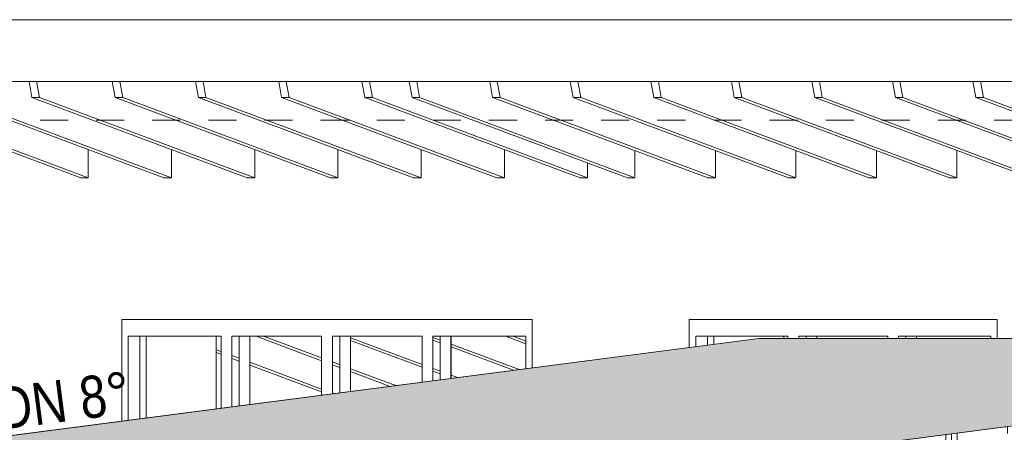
# Model space of a CAD drawing. Header units: metres. Extents: x 0 to 334, y 0 to 60.
# Tile 40 of 72: x 88.19 to 91.7, y 18.02 to 19.49. Entities that reach past the tile are written whole.
import ezdxf

# ---------------------------------------------------------------- set-up
doc = ezdxf.new("R2010")
doc.units = ezdxf.units.M
doc.header["$MEASUREMENT"] = 0
doc.linetypes.add('Strichlinie_ eng', pattern=[0.115, 0.075, -0.04])
for name, color, linetype in [('00 Linien_Kreise_Splines', 7, 'Continuous'), ('10 Wand außen', 7, 'Continuous'), ('25 Dachsparren', 7, 'Continuous'), ('30 Dach', 7, 'Continuous'), ('Neubau_00 Schraffuren', 7, 'Continuous'), ('Neubau_24 Dachhaut', 7, 'Continuous'), ('Neubau_90 Allgemein Beschriftung', 7, 'Continuous')]:
    doc.layers.add(name, color=color, linetype=linetype)
doc.styles.add('ERSTELLTER_STIL_1', font='ARIALN.TTF')

msp = doc.modelspace()

# ---------------------------------------------------------------- hatches: boundary and pattern name
at = {"layer": 'Neubau_00 Schraffuren', "linetype": 'Continuous', "lineweight": 0, "true_color": 0x00101f}
h = msp.add_hatch(color=168, dxfattribs=at)
h.paths.add_polyline_path([(81.0148, 12.7807), (81.0148, 17.0791), (90.8266, 18.353), (94.1277, 18.353), (84.3159, 17.0791), (84.3159, 12.7807)])
h.paths.add_polyline_path([(81.3095, 13.3842), (81.7884, 13.3842), (81.7884, 15.9307), (81.3095, 15.9307)], flags=0)
h.paths.add_polyline_path([(81.9314, 13.3842), (81.9314, 15.9307), (82.4103, 15.9307), (82.4103, 13.3842)], flags=0)
h.paths.add_polyline_path([(82.5532, 13.3842), (83.0321, 13.3842), (83.0321, 15.9307), (82.5532, 15.9307)], flags=0)
h.paths.add_polyline_path([(83.654, 13.3842), (83.654, 15.9307), (83.1751, 15.9307), (83.1751, 13.3842)], flags=0)
at = {"layer": 'Neubau_24 Dachhaut', "linetype": 'Continuous', "lineweight": 0, "true_color": 0x000000}
h = msp.add_hatch(dxfattribs=at)
h.set_pattern_fill('Metall_Zinkblech_0001', color=18, style=0, pattern_type=2)
h.set_pattern_definition([(90, (111.53342, 12.92067), (-0.4, 0), []), (90, (111.51342, 12.92067), (-0.4, 0), []), (90, (111.49342, 12.92067), (-0.4, 0), []), (90, (111.71342, 13.92067), (-0.2, 0), [])])
h.paths.add_polyline_path([(84.3159, 17.0791), (84.3159, 17.0538), (94.1277, 18.3278), (94.1277, 18.353)])

# ---------------------------------------------------------------- linework, layer by layer
at = {"layer": '00 Linien_Kreise_Splines', "color": 251, "linetype": 'Strichlinie_ eng', "lineweight": 18, "true_color": 0x5f5f5f}
msp.add_line((93.9652, 19.1307), (59.8089, 19.1307), dxfattribs=at)
at = {"layer": '10 Wand außen', "color": 7, "linetype": 'Continuous', "lineweight": 13}
for p, q in [((88.4372, 19.0257), (88.4372, 18.9252)), ((88.7338, 19.0257), (88.7338, 18.9252)), ((89.0304, 19.0257), (89.0304, 18.9252)), ((89.3269, 19.0257), (89.3269, 18.9252)), ((89.6235, 19.0257), (89.6235, 18.9252)), ((89.9201, 19.0257), (89.9201, 18.9252)), ((90.3851, 19.0222), (90.3851, 18.9252)), ((90.6721, 19.0222), (90.6721, 18.9252)), ((90.9591, 19.0222), (90.9591, 18.9252)), ((91.2461, 19.0222), (91.2461, 18.9252)), ((91.5331, 19.0222), (91.5331, 18.9252)), ((90.2167, 18.9779), (90.2167, 18.9252)), ((88.4372, 18.9252), (88.4104, 18.9252)), ((88.7338, 18.9252), (88.707, 18.9252)), ((89.0304, 18.9252), (89.0036, 18.9252)), ((89.3269, 18.9252), (89.3002, 18.9252)), ((89.6235, 18.9252), (89.5967, 18.9252)), ((89.9201, 18.9252), (89.8933, 18.9252)), ((90.2167, 18.9252), (90.1899, 18.9252)), ((90.3851, 18.9252), (90.3583, 18.9252)), ((90.6721, 18.9252), (90.6453, 18.9252)), ((90.9591, 18.9252), (90.9323, 18.9252)), ((91.2461, 18.9252), (91.2193, 18.9252)), ((91.5331, 18.9252), (91.5063, 18.9252)), ((88.5562, 18.4207), (90.0196, 18.4207)), ((88.5562, 18.0583), (88.5562, 18.4207)), ((90.0196, 18.4207), (90.0196, 18.2483)), ((90.0197, 18.4207), (90.0196, 18.4207)), ((90.0197, 18.4207), (90.0197, 18.4206)), ((90.0197, 18.4206), (90.0197, 18.2483)), ((90.579, 18.4207), (91.6766, 18.4207)), ((90.579, 18.3209), (90.579, 18.4207)), ((91.6766, 18.4207), (91.6766, 18.353)), ((91.6767, 18.4207), (91.6766, 18.4207)), ((91.6767, 18.4207), (91.6767, 18.353)), ((88.5792, 18.3607), (88.5792, 18.0612)), ((88.9106, 18.3607), (88.5792, 18.3607)), ((88.5793, 18.3607), (88.5793, 18.0613)), ((88.6208, 18.0666), (88.6208, 18.3607)), ((88.6438, 18.3607), (88.6438, 18.0696)), ((88.6439, 18.3607), (88.6439, 18.0696)), ((88.8934, 18.3607), (88.8934, 18.102)), ((88.9106, 18.1043), (88.9106, 18.3607)), ((88.9489, 18.3607), (88.9489, 18.1092)), ((89.2688, 18.3607), (88.9489, 18.3607)), ((88.9489, 18.3607), (88.9489, 18.1093)), ((88.9752, 18.1127), (88.9752, 18.3607)), ((89.0134, 18.3607), (89.0134, 18.1176)), ((89.0135, 18.3607), (89.0135, 18.1176)), ((89.2688, 18.1508), (89.2688, 18.3607)), ((89.307, 18.3607), (89.307, 18.1557)), ((89.627, 18.3607), (89.307, 18.3607)), ((89.307, 18.3607), (89.3071, 18.3607)), ((89.3071, 18.3607), (89.3071, 18.1558)), ((89.3334, 18.1592), (89.3334, 18.3607)), ((89.3716, 18.3607), (89.3716, 18.1641)), ((89.3717, 18.3607), (89.3717, 18.1641)), ((89.627, 18.1973), (89.627, 18.3607)), ((89.6652, 18.3607), (89.6652, 18.2023)), ((89.9966, 18.3607), (89.6652, 18.3607)), ((89.6652, 18.3607), (89.6653, 18.3607)), ((89.6653, 18.3607), (89.6653, 18.2023)), ((89.6915, 18.2057), (89.6915, 18.3607)), ((89.7298, 18.3607), (89.7298, 18.2106)), ((89.7299, 18.3607), (89.7299, 18.2107)), ((89.9966, 18.2453), (89.9966, 18.3607)), ((90.602, 18.3607), (90.602, 18.3239)), ((90.9308, 18.3607), (90.602, 18.3607)), ((90.6021, 18.3607), (90.6021, 18.3239)), ((90.6436, 18.3293), (90.6436, 18.3607)), ((90.6666, 18.3607), (90.6666, 18.3323)), ((90.6667, 18.3607), (90.6667, 18.3323)), ((90.9163, 18.3607), (90.9163, 18.353)), ((90.9308, 18.353), (90.9308, 18.3607)), ((90.9691, 18.3607), (90.9691, 18.353)), ((91.2865, 18.3607), (90.9691, 18.3607)), ((90.9692, 18.3607), (90.9692, 18.353)), ((90.9954, 18.353), (90.9954, 18.3607)), ((91.0337, 18.3607), (91.0337, 18.353)), ((91.0338, 18.3607), (91.0338, 18.353)), ((91.2865, 18.353), (91.2865, 18.3607)), ((91.3248, 18.3607), (91.3248, 18.353)), ((91.6536, 18.3607), (91.3248, 18.3607)), ((91.3248, 18.3607), (91.3248, 18.353)), ((91.3248, 18.3607), (91.3248, 18.3607)), ((91.3511, 18.353), (91.3511, 18.3607)), ((91.3893, 18.3607), (91.3893, 18.353)), ((91.3894, 18.3607), (91.3894, 18.353)), ((91.6536, 18.353), (91.6536, 18.3607))]:
    msp.add_line(p, q, dxfattribs=at)
at = {"layer": '25 Dachsparren', "color": 253, "linetype": 'Continuous', "lineweight": 13, "true_color": 0x9f9f9f}
for p, q in [((88.2366, 19.211), (88.2263, 19.2682)), ((88.2531, 19.2682), (88.2634, 19.211)), ((88.5332, 19.211), (88.5229, 19.2682)), ((88.5497, 19.2682), (88.56, 19.211)), ((88.8298, 19.211), (88.8195, 19.2682)), ((88.8463, 19.2682), (88.8565, 19.211)), ((89.1263, 19.211), (89.1161, 19.2682)), ((89.1429, 19.2682), (89.1531, 19.211)), ((89.4229, 19.211), (89.4126, 19.2682)), ((89.4394, 19.2682), (89.4497, 19.211)), ((89.5913, 19.211), (89.581, 19.2682)), ((89.6078, 19.2682), (89.6181, 19.211)), ((89.8783, 19.211), (89.868, 19.2682)), ((89.8948, 19.2682), (89.9051, 19.211)), ((90.1653, 19.211), (90.1551, 19.2682)), ((90.1818, 19.2682), (90.1921, 19.211)), ((90.4523, 19.211), (90.4421, 19.2682)), ((90.4689, 19.2682), (90.4791, 19.211)), ((90.7393, 19.211), (90.7291, 19.2682)), ((90.7559, 19.2682), (90.7661, 19.211)), ((91.0264, 19.211), (91.0161, 19.2682)), ((91.0429, 19.2682), (91.0531, 19.211)), ((91.3134, 19.211), (91.3031, 19.2682)), ((91.3299, 19.2682), (91.3402, 19.211)), ((91.6004, 19.211), (91.5901, 19.2682)), ((91.6169, 19.2682), (91.6272, 19.211)), ((87.6434, 19.211), (88.4104, 18.9252)), ((87.6702, 19.211), (88.4372, 18.9252)), ((87.94, 19.211), (88.707, 18.9252)), ((87.9668, 19.211), (88.7338, 18.9252)), ((88.2366, 19.211), (89.0036, 18.9252)), ((88.2634, 19.211), (88.2366, 19.211)), ((88.2634, 19.211), (89.0304, 18.9252)), ((88.5332, 19.211), (89.3002, 18.9252)), ((88.56, 19.211), (88.5332, 19.211)), ((88.56, 19.211), (89.3269, 18.9252)), ((88.8298, 19.211), (89.5967, 18.9252)), ((88.8565, 19.211), (88.8298, 19.211)), ((88.8565, 19.211), (89.6235, 18.9252)), ((89.1263, 19.211), (89.8933, 18.9252)), ((89.1531, 19.211), (89.1263, 19.211)), ((89.1531, 19.211), (89.9201, 18.9252)), ((89.4229, 19.211), (90.1899, 18.9252)), ((89.4497, 19.211), (89.4229, 19.211)), ((89.4497, 19.211), (90.2167, 18.9252)), ((89.5913, 19.211), (90.3583, 18.9252)), ((89.6181, 19.211), (89.5913, 19.211)), ((89.6181, 19.211), (90.3851, 18.9252)), ((89.8783, 19.211), (90.6453, 18.9252)), ((89.9051, 19.211), (89.8783, 19.211)), ((89.9051, 19.211), (90.6721, 18.9252)), ((90.1653, 19.211), (90.9323, 18.9252)), ((90.1921, 19.211), (90.1653, 19.211)), ((90.1921, 19.211), (90.9591, 18.9252)), ((90.4523, 19.211), (91.2193, 18.9252)), ((90.4791, 19.211), (90.4523, 19.211)), ((90.4791, 19.211), (91.2461, 18.9252)), ((90.7393, 19.211), (91.5063, 18.9252)), ((90.7661, 19.211), (90.7393, 19.211)), ((90.7661, 19.211), (91.5331, 18.9252)), ((91.0264, 19.211), (91.7933, 18.9252)), ((91.0531, 19.211), (91.0264, 19.211)), ((91.0531, 19.211), (91.8201, 18.9252)), ((91.3134, 19.211), (92.0804, 18.9252)), ((91.3402, 19.211), (91.3134, 19.211)), ((91.3402, 19.211), (92.1071, 18.9252)), ((91.6004, 19.211), (92.3674, 18.9252)), ((91.6272, 19.211), (91.6004, 19.211)), ((91.6272, 19.211), (92.3942, 18.9252)), ((89.0353, 18.3607), (89.2688, 18.2737)), ((89.0621, 18.3607), (89.2688, 18.2836)), ((89.3319, 18.3607), (89.3334, 18.3601)), ((89.3717, 18.3558), (89.627, 18.2607)), ((89.6653, 18.3569), (89.6915, 18.3471)), ((89.9251, 18.3607), (89.9966, 18.334)), ((89.9519, 18.3607), (89.9966, 18.344)), ((89.3717, 18.3458), (89.627, 18.2507)), ((89.6653, 18.3469), (89.6915, 18.3372)), ((89.7299, 18.3329), (89.9731, 18.2422)), ((89.7299, 18.3229), (89.9532, 18.2396)), ((88.8934, 18.313), (88.9106, 18.3066)), ((88.8934, 18.303), (88.9106, 18.2966)), ((88.9489, 18.2923), (88.9752, 18.2825)), ((88.9489, 18.2823), (88.9752, 18.2726)), ((89.0135, 18.2682), (89.2688, 18.1731)), ((89.0135, 18.2583), (89.2688, 18.1631)), ((89.3071, 18.2693), (89.3334, 18.2596)), ((89.3071, 18.2594), (89.3334, 18.2496)), ((89.3717, 18.2453), (89.5332, 18.1851)), ((89.3717, 18.2353), (89.5133, 18.1825)), ((89.6653, 18.2464), (89.6915, 18.2366)), ((89.6653, 18.2364), (89.6915, 18.2266)), ((89.7299, 18.2223), (89.7531, 18.2137)), ((89.7299, 18.2123), (89.7332, 18.2111)), ((89.3071, 18.1588), (89.3132, 18.1566))]:
    msp.add_line(p, q, dxfattribs=at)
at = {"layer": '30 Dach', "color": 7, "linetype": 'Continuous', "lineweight": 9}
for p, q in [((84.0866, 19.4882), (92.8225, 19.4882)), ((84.0866, 19.2682), (92.8225, 19.2682))]:
    msp.add_line(p, q, dxfattribs=at)
at = {"layer": 'Neubau_00 Schraffuren', "color": 7, "linetype": 'Continuous', "lineweight": 9, "flags": 128}
msp.add_lwpolyline([(81.0148, 12.7807), (81.0148, 17.0791), (90.8266, 18.353), (94.1277, 18.353), (84.3159, 17.0791), (84.3159, 12.7807)], close=True, dxfattribs=at)
at = {"layer": 'Neubau_24 Dachhaut', "color": 7, "linetype": 'Continuous', "lineweight": 9}
for p, q in [((90.8266, 18.353), (81.0148, 17.0791)), ((94.1277, 18.353), (90.8266, 18.353))]:
    msp.add_line(p, q, dxfattribs=at)
at = {"layer": 'Neubau_24 Dachhaut', "color": 7, "linetype": 'Continuous', "lineweight": 13}
msp.add_line((94.1277, 18.353), (84.3159, 17.0791), dxfattribs=at)

# ---------------------------------------------------------------- texts
at = {"layer": 'Neubau_90 Allgemein Beschriftung', "color": 7, "linetype": 'Continuous', "lineweight": 9, "insert": (88.1037, 18.1758), "char_height": 0.15, "attachment_point": 1, "rotation": 7.3981, "style": 'ERSTELLTER_STIL_1'}
msp.add_mtext('\\A1;{\\pql;\\fArial Narrow|b0|i0|c0|p0;\\W1.000000;DN \\fArial Narrow|b0|i0|c0|p0;\\W1.000000;8°}', dxfattribs=at)

doc.saveas('drawing.dxf')
